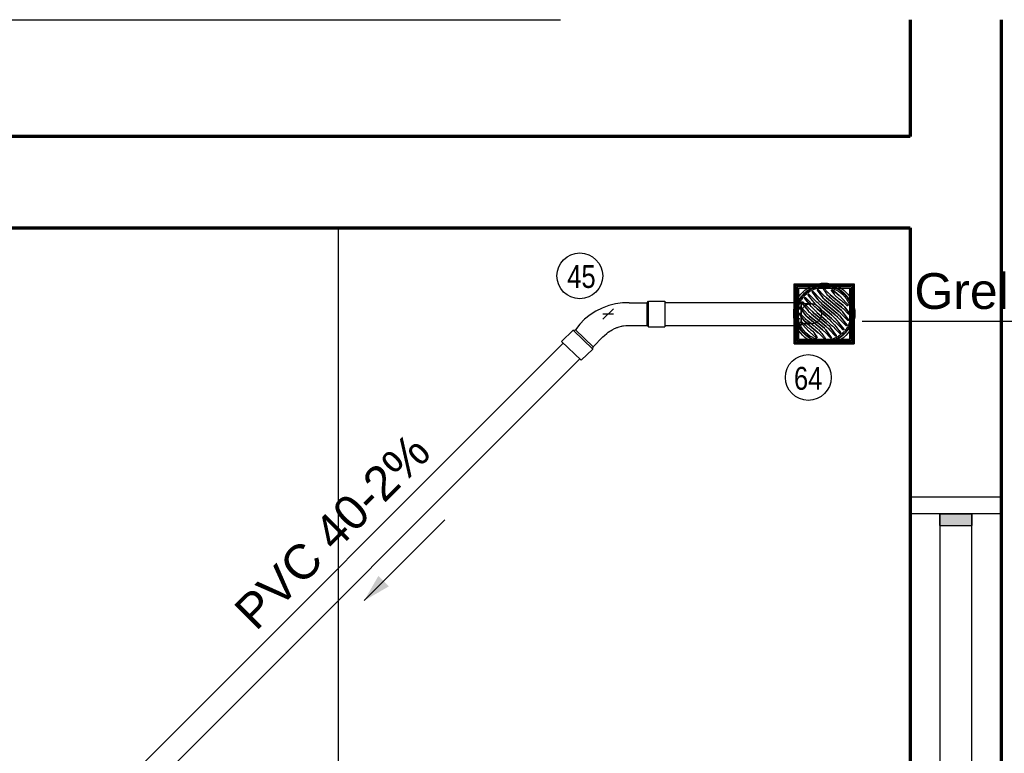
# Model space of a CAD drawing. Header units: millimetres. Extents: x -20654 to 2526, y -8238 to 977.
# Tile 143 of 219: x -10306.09 to -10304.37, y -4122.57 to -4121.29. Entities that reach past the tile are written whole.
import ezdxf

# ---------------------------------------------------------------- set-up
doc = ezdxf.new("R2010")
doc.units = ezdxf.units.MM
doc.linetypes.add('HIDDEN2', pattern=[0.47625, 0.3175, -0.15875])
for name, color, linetype in [('01 CONTORNO_dwg', 252, 'Continuous'), ('A-DETL-MBND', 7, 'Continuous'), ('A-FLOR', 252, 'Continuous'), ('G-ANNO-TEXT', 7, 'Continuous'), ('G-IMPT', 8, 'Continuous'), ('P-PIPE-IDEN', 7, 'Continuous'), ('P-SANR-FIXT-IDEN', 7, 'Continuous'), ('Simbolos', 7, 'Continuous'), ('Simbolos_int', 8, 'Continuous'), ('TQ-Condutos', 3, 'Continuous'), ('TQ-Conexões', 7, 'Continuous')]:
    doc.layers.add(name, color=color, linetype=linetype)
doc.styles.add('Arial', font='arial.ttf', dxfattribs={"height": 100})
doc.styles.add('Arial_5', font='arial.ttf', dxfattribs={"height": 0.0825})
doc.styles.add('Arial_6', font='arial.ttf', dxfattribs={"width": 0.8, "height": 0.04})

# ---------------------------------------------------------------- blocks, each defined once
blk = doc.blocks.new('Ralo Quadrado Montado com Prolongador - Caixas e Ralos - Esgoto - MEP - Tigre - Com Prolongador - Branco c_ grelha branca - 100x53x40-2585453-8 DETALHE SANITÁRIO B')
at = {"layer": 'A-DETL-MBND'}
for p, q in [((-0.051, 0.051), (0.051, 0.051)), ((-0.051, -0.051), (-0.051, 0.051)), ((-0.051, 0.051), (-0.051, -0.051)), ((0.051, 0.051), (-0.051, 0.051)), ((-0.0501, 0.0501), (0.0501, 0.0501)), ((-0.0501, -0.0501), (-0.0501, 0.0501)), ((-0.0501, 0.0501), (-0.0501, -0.0501)), ((0.0501, 0.0501), (-0.0501, 0.0501)), ((-0.05, -0.05), (-0.05, 0.05)), ((-0.05, 0.05), (0.05, 0.05)), ((0.05, 0.05), (-0.05, 0.05)), ((-0.05, 0.05), (-0.05, -0.05)), ((-0.0474, 0.0474), (-0.0382, 0.0474)), ((-0.0382, 0.0474), (-0.0474, 0.0474)), ((-0.0474, 0.0398), (-0.0474, 0.0472)), ((-0.0474, 0.0472), (-0.0474, 0.0398)), ((-0.0474, 0.0272), (-0.0474, 0.0394)), ((-0.0474, 0.0394), (-0.0474, 0.0272)), ((-0.0449, 0.0449), (-0.0211, 0.0449)), ((-0.0449, 0.0211), (-0.0449, 0.0449)), ((-0.0449, 0.0449), (-0.0449, 0.0211)), ((-0.0211, 0.0449), (-0.0449, 0.0449)), ((-0.0379, 0.0474), (-0.0151, 0.0474)), ((-0.0151, 0.0474), (-0.0379, 0.0474)), ((-0.0144, 0.042), (-0.026, 0.0319)), ((-0.026, 0.0319), (-0.0144, 0.042)), ((-0.0211, 0.0449), (-0.0185, 0.0449)), ((-0.0185, 0.0449), (-0.0211, 0.0449)), ((-0.0185, 0.0449), (-0.012, 0.0449)), ((-0.012, 0.0449), (-0.0185, 0.0449)), ((-0.017, 0.0346), (-0.0128, 0.0406)), ((-0.0128, 0.0406), (-0.017, 0.0346)), ((-0.0151, 0.0474), (-0.0122, 0.0474)), ((-0.0122, 0.0474), (-0.0151, 0.0474)), ((-0.0122, 0.0474), (0.0122, 0.0474)), ((0.0122, 0.0474), (-0.0122, 0.0474)), ((-0.012, 0.0449), (0.012, 0.0449)), ((0.012, 0.0449), (-0.012, 0.0449)), ((0.0001, 0.044), (-0.0064, 0.037)), ((-0.0064, 0.037), (0.0001, 0.044)), ((0.0107, 0.0424), (0.0014, 0.0325)), ((0.0014, 0.0325), (0.0107, 0.0424)), ((0.0028, 0.0284), (0.0121, 0.0413)), ((0.0121, 0.0413), (0.0028, 0.0284)), ((0.0195, 0.039), (0.0086, 0.0273)), ((0.0086, 0.0273), (0.0195, 0.039)), ((0.0113, 0.0251), (0.0208, 0.0378)), ((0.0208, 0.0378), (0.0113, 0.0251)), ((0.012, 0.0449), (0.0185, 0.0449)), ((0.0185, 0.0449), (0.012, 0.0449)), ((0.0124, 0.0474), (0.0146, 0.0474)), ((0.0146, 0.0474), (0.0124, 0.0474)), ((0.0147, 0.0474), (0.0151, 0.0474)), ((0.0151, 0.0474), (0.0147, 0.0474)), ((0.0151, 0.0474), (0.0274, 0.0474)), ((0.0274, 0.0474), (0.0151, 0.0474)), ((0.0185, 0.0449), (0.0211, 0.0449)), ((0.0211, 0.0449), (0.0185, 0.0449)), ((0.0211, 0.0449), (0.0359, 0.0449)), ((0.0359, 0.0449), (0.0211, 0.0449)), ((0.0275, 0.0474), (0.0363, 0.0474)), ((0.0363, 0.0474), (0.0275, 0.0474)), ((0.0361, 0.0449), (0.0427, 0.0449)), ((0.0427, 0.0449), (0.0361, 0.0449)), ((0.0365, 0.0474), (0.0428, 0.0474)), ((0.0428, 0.0474), (0.0365, 0.0474)), ((0.043, 0.0474), (0.0463, 0.0474)), ((0.0463, 0.0474), (0.043, 0.0474)), ((0.0432, 0.0449), (0.0449, 0.0449)), ((0.0449, 0.0449), (0.0432, 0.0449)), ((0.0449, 0.0449), (0.0449, 0.0432)), ((0.0449, 0.0432), (0.0449, 0.0449)), ((0.0449, 0.0428), (0.0449, 0.0361)), ((0.0449, 0.0361), (0.0449, 0.0428)), ((0.0449, 0.0356), (0.0449, 0.0211)), ((0.0449, 0.0211), (0.0449, 0.0356)), ((0.0465, 0.0474), (0.0474, 0.0474)), ((0.0474, 0.0474), (0.0465, 0.0474)), ((0.0474, 0.0474), (0.0474, 0.0465)), ((0.0474, 0.0465), (0.0474, 0.0474)), ((0.0474, 0.0463), (0.0474, 0.0431)), ((0.0474, 0.0431), (0.0474, 0.0463)), ((0.0474, 0.0426), (0.0474, 0.0364)), ((0.0474, 0.0364), (0.0474, 0.0426)), ((0.0474, 0.0362), (0.0474, 0.0274)), ((0.0474, 0.0274), (0.0474, 0.0362)), ((0.05, 0.05), (0.05, -0.05)), ((0.05, -0.05), (0.05, 0.05)), ((0.0501, 0.0501), (0.0501, -0.0501)), ((0.0501, -0.0501), (0.0501, 0.0501)), ((0.051, 0.051), (0.051, -0.051)), ((0.051, -0.051), (0.051, 0.051)), ((-0.0485, 0.02), (-0.05, 0.02)), ((-0.05, 0.02), (-0.05, 0.0052)), ((-0.05, 0.0052), (-0.05, 0.02)), ((-0.0474, 0.02), (-0.0484, 0.02)), ((-0.0474, 0.0151), (-0.0474, 0.0271)), ((-0.0474, 0.0271), (-0.0474, 0.02)), ((-0.0474, 0.02), (-0.0474, 0.0193)), ((-0.0474, 0.0173), (-0.0474, 0.02)), ((-0.0474, 0.02), (-0.0474, 0.0151)), ((-0.0474, 0.0193), (-0.0474, 0.0152)), ((-0.0474, 0.0152), (-0.0474, 0.0173)), ((-0.0449, 0.0199), (-0.0449, 0.0211)), ((-0.0449, 0.0211), (-0.0449, 0.0185)), ((-0.0449, 0.0198), (-0.0449, 0.02)), ((-0.0449, 0.02), (-0.0449, 0.0199)), ((-0.0449, 0.0199), (-0.0449, 0.0186)), ((-0.0449, 0.0185), (-0.0449, 0.0199)), ((-0.0449, 0.0186), (-0.0449, 0.0197)), ((-0.0449, 0.0186), (-0.0449, 0.0121)), ((-0.0449, 0.0162), (-0.0449, 0.0185)), ((-0.0449, 0.012), (-0.0449, 0.0185)), ((-0.0449, 0.0185), (-0.0449, 0.012)), ((-0.0443, 0.02), (-0.0447, 0.02)), ((-0.0426, 0.02), (-0.0443, 0.02)), ((-0.0416, 0.02), (-0.0421, 0.02)), ((-0.0404, 0.02), (-0.0416, 0.02)), ((-0.0296, 0.0284), (-0.0411, 0.0161)), ((-0.0411, 0.0161), (-0.0296, 0.0284)), ((-0.0404, 0.0179), (-0.0404, 0.02)), ((-0.0404, 0.02), (-0.0404, 0.0169)), ((-0.0404, 0.017), (-0.0404, 0.0179)), ((-0.0395, 0.0177), (-0.0404, 0.0177)), ((-0.0404, 0.0177), (-0.0404, 0.0169)), ((-0.0404, 0.0169), (-0.0404, 0.0177)), ((-0.0105, 0.0332), (-0.0335, 0.0139)), ((-0.0335, 0.0139), (-0.0105, 0.0332)), ((-0.003, 0.0282), (-0.0302, 0.0055)), ((-0.0302, 0.0055), (-0.003, 0.0282)), ((-0.03, 0.0117), (-0.0204, 0.0191)), ((-0.0204, 0.0191), (-0.03, 0.0117)), ((-0.0262, 0.0035), (0.0001, 0.0255)), ((0.0001, 0.0255), (-0.0262, 0.0035)), ((0.0031, 0.0221), (-0.0226, 0.0006)), ((-0.0226, 0.0006), (0.0031, 0.0221)), ((0.0269, 0.0343), (0.0182, 0.0256)), ((0.0182, 0.0256), (0.0269, 0.0343)), ((0.0376, 0.0207), (0.0249, 0.0075)), ((0.0249, 0.0075), (0.0376, 0.0207)), ((0.025, 0.0151), (0.0341, 0.0267)), ((0.0341, 0.0267), (0.025, 0.0151)), ((0.0258, 0.0296), (0.0284, 0.033)), ((0.0284, 0.033), (0.0258, 0.0296)), ((0.0326, 0.0281), (0.027, 0.0223)), ((0.027, 0.0223), (0.0326, 0.0281)), ((0.0285, 0.0056), (0.0392, 0.0193)), ((0.0392, 0.0193), (0.0285, 0.0056)), ((0.0449, 0.0211), (0.0449, 0.0185)), ((0.0449, 0.0185), (0.0449, 0.0211)), ((0.0449, 0.0185), (0.0449, 0.012)), ((0.0449, 0.012), (0.0449, 0.0185)), ((0.0474, 0.0272), (0.0474, 0.0151)), ((0.0474, 0.0151), (0.0474, 0.0272)), ((-0.05, 0.0052), (-0.05, 0)), ((-0.05, 0), (-0.05, 0.0052)), ((-0.05, 0), (-0.05, -0.01)), ((-0.0474, 0.0152), (-0.0474, 0.0141)), ((-0.0474, 0.0141), (-0.0474, 0.0152)), ((-0.0474, 0.0124), (-0.0474, 0.0151)), ((-0.0474, 0.0151), (-0.0474, 0.0124)), ((-0.0474, 0.0141), (-0.0474, 0.0125)), ((-0.0474, 0.0125), (-0.0474, 0.0141)), ((-0.0474, 0.0123), (-0.0474, 0.01)), ((-0.0474, 0.01), (-0.0474, 0.0123)), ((-0.0474, -0.0122), (-0.0474, 0.0122)), ((-0.0474, 0.0122), (-0.0474, 0)), ((-0.0474, 0.01), (-0.0474, 0.0052)), ((-0.0474, 0.0052), (-0.0474, 0.01)), ((-0.0474, 0.0052), (-0.0474, 0)), ((-0.0474, 0), (-0.0474, 0.0052)), ((-0.0474, 0), (-0.0474, -0.0123)), ((-0.0449, 0.0121), (-0.0449, 0.0162)), ((-0.0449, 0.0087), (-0.0449, 0.0121)), ((-0.0449, 0.0121), (-0.0449, 0.005)), ((-0.0449, 0.0087), (-0.0449, 0.012)), ((-0.0449, 0.012), (-0.0449, -0.012)), ((-0.0426, 0.0087), (-0.0449, 0.0087)), ((-0.0449, 0.0048), (-0.0449, 0)), ((-0.0449, 0), (-0.0449, -0.0121)), ((-0.0359, 0.0114), (-0.0441, 0.0004)), ((-0.0441, 0.0004), (-0.0359, 0.0114)), ((-0.0425, -0.001), (-0.0328, 0.0091)), ((-0.0328, 0.0091), (-0.0425, -0.001)), ((-0.032, 0.0036), (-0.0425, -0.0106)), ((-0.0425, -0.0106), (-0.032, 0.0036)), ((-0.0404, 0.0087), (-0.0419, 0.0087)), ((-0.0411, -0.0118), (-0.028, 0.0017)), ((-0.028, 0.0017), (-0.0411, -0.0118)), ((-0.0404, 0.0141), (-0.0404, 0.0167)), ((-0.0404, 0.0167), (-0.0404, 0.0141)), ((-0.0404, 0.0141), (-0.0404, 0.0167)), ((-0.0404, 0.0166), (-0.0404, 0.014)), ((-0.0404, 0.0128), (-0.0404, 0.0141)), ((-0.0404, 0.0141), (-0.0404, 0.0053)), ((-0.0404, 0.0053), (-0.0404, 0.0141)), ((-0.0404, 0.014), (-0.0404, 0.0134)), ((-0.0404, 0.0134), (-0.0404, 0.0053)), ((-0.0404, 0.0089), (-0.0404, 0.0128)), ((-0.0404, 0.0053), (-0.0404, 0.0087)), ((-0.0404, 0.0013), (-0.0404, 0.0053)), ((-0.0404, 0.0053), (-0.0404, 0.0013)), ((-0.0404, 0.0053), (-0.0404, 0.0013)), ((-0.0404, 0.0013), (-0.0404, 0.0053)), ((-0.0404, 0), (-0.0404, 0.0013)), ((-0.0404, 0.0013), (-0.0404, 0)), ((-0.0404, 0.0013), (-0.0404, 0)), ((-0.0404, 0), (-0.0404, 0.0013)), ((-0.0187, -0.0018), (0.0036, 0.0169)), ((0.0036, 0.0169), (-0.0187, -0.0018)), ((0.0035, 0.0119), (-0.0129, -0.0024)), ((-0.0129, -0.0024), (0.0035, 0.0119)), ((-0.0126, -0.0086), (0.0025, 0.0044)), ((0.0025, 0.0044), (-0.0126, -0.0086)), ((0.0187, 0.0017), (-0.0036, -0.0169)), ((-0.0036, -0.0169), (0.0187, 0.0017)), ((-0.0035, -0.0119), (0.0129, 0.0024)), ((0.0129, 0.0024), (-0.0035, -0.0119)), ((0.0125, 0.0086), (-0.0025, -0.0045)), ((-0.0025, -0.0045), (0.0125, 0.0086)), ((0.0411, 0.0118), (0.028, -0.0017)), ((0.028, -0.0017), (0.0411, 0.0118)), ((0.0319, -0.0036), (0.0425, 0.0105)), ((0.0425, 0.0105), (0.0319, -0.0036)), ((0.0425, 0.0009), (0.0328, -0.0091)), ((0.0328, -0.0091), (0.0425, 0.0009)), ((0.0449, 0.012), (0.0449, -0.012)), ((0.0449, -0.012), (0.0449, 0.012)), ((0.0474, 0.0151), (0.0474, 0.0124)), ((0.0474, 0.0124), (0.0474, 0.0151)), ((0.0474, 0.0122), (0.0474, -0.0122)), ((0.0474, -0.0122), (0.0474, 0.0122)), ((-0.05, -0.0052), (-0.05, 0)), ((-0.05, -0.02), (-0.05, -0.0052)), ((-0.05, -0.01), (-0.05, -0.0173)), ((-0.0474, -0.0123), (-0.0474, 0)), ((-0.0474, 0), (-0.0474, -0.0122)), ((-0.0474, -0.0151), (-0.0474, -0.0122)), ((-0.0474, -0.0122), (-0.0474, -0.014)), ((-0.0474, -0.0123), (-0.0474, -0.0152)), ((-0.0474, -0.0141), (-0.0474, -0.0123)), ((-0.0474, -0.0152), (-0.0474, -0.0141)), ((-0.0474, -0.0141), (-0.0474, -0.0151)), ((-0.0474, -0.0362), (-0.0474, -0.0151)), ((-0.0474, -0.0151), (-0.0474, -0.02)), ((-0.0474, -0.0152), (-0.0474, -0.0173)), ((-0.0474, -0.02), (-0.0474, -0.0152)), ((-0.0449, -0.0121), (-0.0449, -0.0087)), ((-0.0449, -0.0087), (-0.0431, -0.0087)), ((-0.0449, -0.012), (-0.0449, -0.0087)), ((-0.0449, -0.0185), (-0.0449, -0.012)), ((-0.0449, -0.012), (-0.0449, -0.0185)), ((-0.0449, -0.0185), (-0.0449, -0.0121)), ((-0.0449, -0.0121), (-0.0449, -0.0186)), ((-0.0425, -0.0087), (-0.0412, -0.0087)), ((-0.0412, -0.0087), (-0.0404, -0.0087)), ((-0.0404, -0.0077), (-0.0404, 0)), ((-0.0404, 0), (-0.0404, -0.0078)), ((-0.0404, 0), (-0.0404, -0.0078)), ((-0.0404, -0.0078), (-0.0404, 0)), ((-0.0404, -0.0087), (-0.0404, -0.0077)), ((-0.0404, -0.0078), (-0.0404, -0.0111)), ((-0.0404, -0.0078), (-0.0404, -0.0112)), ((-0.0404, -0.0112), (-0.0404, -0.0078)), ((-0.0404, -0.0111), (-0.0404, -0.0089)), ((-0.0404, -0.0154), (-0.0404, -0.0111)), ((-0.0404, -0.0111), (-0.0404, -0.0165)), ((-0.0404, -0.0112), (-0.0404, -0.0154)), ((-0.0404, -0.0154), (-0.0404, -0.0112)), ((-0.0404, -0.0161), (-0.0404, -0.0155)), ((-0.0404, -0.0155), (-0.0404, -0.0166)), ((-0.0404, -0.0166), (-0.0404, -0.0155)), ((-0.0404, -0.0165), (-0.0404, -0.0162)), ((-0.0404, -0.0171), (-0.0404, -0.0167)), ((-0.0404, -0.0167), (-0.0404, -0.017)), ((-0.0404, -0.0168), (-0.0404, -0.017)), ((-0.0404, -0.017), (-0.0404, -0.0168)), ((-0.0285, -0.0056), (-0.0392, -0.0193)), ((-0.0392, -0.0193), (-0.0285, -0.0056)), ((-0.0376, -0.0207), (-0.0249, -0.0075)), ((-0.0249, -0.0075), (-0.0376, -0.0207)), ((-0.025, -0.0151), (-0.0341, -0.0268)), ((-0.0341, -0.0268), (-0.025, -0.0151)), ((-0.0031, -0.0221), (0.0226, -0.0006)), ((0.0226, -0.0006), (-0.0031, -0.0221)), ((0.0262, -0.0035), (-0.0001, -0.0255)), ((-0.0001, -0.0255), (0.0262, -0.0035)), ((0.003, -0.0283), (0.0302, -0.0055)), ((0.0302, -0.0055), (0.003, -0.0283)), ((0.0105, -0.0332), (0.0327, -0.0146)), ((0.0327, -0.0146), (0.0105, -0.0332)), ((0.03, -0.0117), (0.0204, -0.0191)), ((0.0204, -0.0191), (0.03, -0.0117)), ((0.0296, -0.0284), (0.0411, -0.0161)), ((0.0411, -0.0161), (0.0296, -0.0284)), ((0.0327, -0.0146), (0.0335, -0.0139)), ((0.0335, -0.0139), (0.0327, -0.0146)), ((0.0359, -0.0114), (0.0441, -0.0004)), ((0.0441, -0.0004), (0.0359, -0.0114)), ((0.0449, -0.012), (0.0449, -0.0185)), ((0.0449, -0.0185), (0.0449, -0.012)), ((0.0474, -0.0122), (0.0474, -0.0151)), ((0.0474, -0.0151), (0.0474, -0.0122)), ((0.0474, -0.0151), (0.0474, -0.0271)), ((0.0474, -0.0271), (0.0474, -0.0151)), ((-0.05, -0.0173), (-0.05, -0.02)), ((-0.05, -0.02), (-0.0474, -0.02)), ((-0.0474, -0.0173), (-0.0474, -0.0193)), ((-0.0474, -0.0193), (-0.0474, -0.02)), ((-0.0474, -0.02), (-0.0474, -0.0362)), ((-0.0449, -0.0199), (-0.0449, -0.0185)), ((-0.0449, -0.0185), (-0.0449, -0.0211)), ((-0.0449, -0.0198), (-0.0449, -0.0186)), ((-0.0449, -0.0186), (-0.0449, -0.0188)), ((-0.0449, -0.0188), (-0.0449, -0.02)), ((-0.0449, -0.02), (-0.0449, -0.0198)), ((-0.0449, -0.02), (-0.0444, -0.02)), ((-0.0449, -0.0211), (-0.0449, -0.0201)), ((-0.0449, -0.0356), (-0.0449, -0.0211)), ((-0.0449, -0.0211), (-0.0449, -0.0356)), ((-0.0442, -0.02), (-0.0416, -0.02)), ((-0.0416, -0.02), (-0.0404, -0.02)), ((-0.0404, -0.0179), (-0.0404, -0.0175)), ((-0.0404, -0.0175), (-0.0404, -0.02)), ((-0.0404, -0.0175), (-0.0404, -0.0177)), ((-0.0404, -0.0177), (-0.0404, -0.0175)), ((-0.0404, -0.02), (-0.0404, -0.0179)), ((-0.0396, -0.0177), (-0.038, -0.0177)), ((-0.038, -0.0177), (-0.0347, -0.0177)), ((-0.0326, -0.0281), (-0.027, -0.0223)), ((-0.027, -0.0223), (-0.0326, -0.0281)), ((-0.0259, -0.0297), (-0.0284, -0.033)), ((-0.0284, -0.033), (-0.0259, -0.0297)), ((-0.0269, -0.0343), (-0.0183, -0.0256)), ((-0.0183, -0.0256), (-0.0269, -0.0343)), ((-0.0113, -0.0251), (-0.0208, -0.0378)), ((-0.0208, -0.0378), (-0.0113, -0.0251)), ((-0.0195, -0.039), (-0.0086, -0.0273)), ((-0.0086, -0.0273), (-0.0195, -0.039)), ((-0.0028, -0.0284), (-0.0121, -0.0413)), ((-0.0121, -0.0413), (-0.0028, -0.0284)), ((-0.0107, -0.0425), (-0.0014, -0.0325)), ((-0.0014, -0.0325), (-0.0107, -0.0425)), ((0.0144, -0.042), (0.026, -0.0319)), ((0.026, -0.0319), (0.0144, -0.042)), ((0.0449, -0.0185), (0.0449, -0.0211)), ((0.0449, -0.0211), (0.0449, -0.0185)), ((0.0449, -0.0211), (0.0449, -0.0449)), ((0.0449, -0.0449), (0.0449, -0.0211)), ((0.0474, -0.0272), (0.0474, -0.0394)), ((0.0474, -0.0394), (0.0474, -0.0272)), ((-0.051, -0.051), (0.051, -0.051)), ((-0.051, -0.051), (0.051, -0.051)), ((0.0501, -0.0501), (-0.0501, -0.0501)), ((-0.0501, -0.0501), (0.0501, -0.0501)), ((0.05, -0.05), (-0.05, -0.05)), ((-0.05, -0.05), (0.05, -0.05)), ((-0.0474, -0.0426), (-0.0474, -0.0364)), ((-0.0474, -0.0364), (-0.0474, -0.0426)), ((-0.0474, -0.0463), (-0.0474, -0.0431)), ((-0.0474, -0.0431), (-0.0474, -0.0463)), ((-0.0474, -0.0474), (-0.0474, -0.0465)), ((-0.0474, -0.0465), (-0.0474, -0.0474)), ((-0.0474, -0.0474), (-0.0465, -0.0474)), ((-0.0474, -0.0474), (-0.0465, -0.0474)), ((-0.0463, -0.0474), (-0.043, -0.0474)), ((-0.0463, -0.0474), (-0.043, -0.0474)), ((-0.0449, -0.0428), (-0.0449, -0.0361)), ((-0.0449, -0.0361), (-0.0449, -0.0428)), ((-0.0449, -0.0449), (-0.0449, -0.0432)), ((-0.0449, -0.0432), (-0.0449, -0.0449)), ((-0.0449, -0.0449), (-0.0432, -0.0449)), ((-0.0449, -0.0449), (-0.0432, -0.0449)), ((-0.0428, -0.0474), (-0.0365, -0.0474)), ((-0.0428, -0.0474), (-0.0365, -0.0474)), ((-0.0427, -0.0449), (-0.0361, -0.0449)), ((-0.0427, -0.0449), (-0.0361, -0.0449)), ((-0.0362, -0.0474), (-0.0275, -0.0474)), ((-0.0362, -0.0474), (-0.0275, -0.0474)), ((-0.0359, -0.0449), (-0.0231, -0.0449)), ((-0.0359, -0.0449), (-0.0231, -0.0449)), ((-0.0273, -0.0474), (-0.0151, -0.0474)), ((-0.0273, -0.0474), (-0.0151, -0.0474)), ((-0.023, -0.0449), (-0.0211, -0.0449)), ((-0.023, -0.0449), (-0.0211, -0.0449)), ((-0.0211, -0.0449), (-0.0185, -0.0449)), ((-0.0211, -0.0449), (-0.0185, -0.0449)), ((-0.0185, -0.0449), (-0.012, -0.0449)), ((-0.0185, -0.0449), (-0.012, -0.0449)), ((-0.0151, -0.0474), (-0.0122, -0.0474)), ((-0.0151, -0.0474), (-0.0122, -0.0474)), ((-0.0122, -0.0474), (0.0122, -0.0474)), ((-0.0122, -0.0474), (0.0122, -0.0474)), ((-0.012, -0.0449), (0.012, -0.0449)), ((-0.012, -0.0449), (0.012, -0.0449)), ((-0.0001, -0.044), (0.0064, -0.0371)), ((0.0064, -0.0371), (-0.0001, -0.044)), ((0.012, -0.0449), (0.0185, -0.0449)), ((0.012, -0.0449), (0.0185, -0.0449)), ((0.0124, -0.0474), (0.0151, -0.0474)), ((0.0124, -0.0474), (0.0151, -0.0474)), ((0.017, -0.0346), (0.0128, -0.0406)), ((0.0128, -0.0406), (0.017, -0.0346)), ((0.0151, -0.0474), (0.0266, -0.0474)), ((0.0151, -0.0474), (0.0266, -0.0474)), ((0.0185, -0.0449), (0.0211, -0.0449)), ((0.0185, -0.0449), (0.0211, -0.0449)), ((0.0211, -0.0449), (0.0449, -0.0449)), ((0.0211, -0.0449), (0.0449, -0.0449)), ((0.0267, -0.0474), (0.0379, -0.0474)), ((0.0267, -0.0474), (0.0379, -0.0474)), ((0.0382, -0.0474), (0.0474, -0.0474)), ((0.0382, -0.0474), (0.0474, -0.0474)), ((0.0474, -0.0398), (0.0474, -0.0472)), ((0.0474, -0.0472), (0.0474, -0.0398))]:
    blk.add_line(p, q, dxfattribs=at)
at = {"layer": 'A-DETL-MBND', "flags": 128}
for points in [[(-0.0358, 0.0177), (-0.0377, 0.0177), (-0.0395, 0.0177)], [(-0.0289, 0.0177), (-0.03, 0.0177), (-0.0358, 0.0177)], [(-0.0227, 0.0177), (-0.0246, 0.0177), (-0.0289, 0.0177)], [(-0.0347, -0.0177), (-0.0323, -0.0177), (-0.027, -0.0177)], [(-0.027, -0.0177), (-0.026, -0.0177), (-0.0229, -0.0177), (-0.0227, -0.0177)]]:
    blk.add_lwpolyline(points, dxfattribs=at)
at = {"layer": 'A-DETL-MBND'}
for centre, radius, start, end in [((-0.0406, 0.0511), 0.0288, 305, 325), ((-0.0406, 0.0511), 0.0288, 305, 325), ((-0.0137, 0.0412), 0.00104, 325, 131), ((-0.0137, 0.0412), 0.00104, 325, 131), ((-0.0402, 0.0685), 0.0461, 310, 313.3955), ((-0.0402, 0.0685), 0.0461, 310, 313.3955), ((-0.0465, 0.0656), 0.0523, 313.6367, 323.4583), ((-0.0465, 0.0656), 0.0523, 313.6367, 323.4583), ((-0.0402, 0.0685), 0.0461, 313.5, 317), ((-0.0402, 0.0685), 0.0461, 313.5, 317), ((-0.4406, 0.3576), 0.5428, 323.4583, 324.5487), ((-0.4406, 0.3576), 0.5428, 323.4583, 324.5487), ((0.0008, 0.0434), 0.000962, 324.5487, 137), ((0.0008, 0.0434), 0.000962, 324.5487, 137), ((0.0114, 0.0418), 0.000921, 324, 137), ((0.0114, 0.0418), 0.000921, 324, 137), ((0.0201, 0.0384), 0.00088, 323.2464, 137), ((0.0201, 0.0384), 0.00088, 323.2464, 137), ((0.0276, 0.0336), 0.000956, 323.2464, 135), ((0.0276, 0.0336), 0.000956, 323.2464, 135), ((0.0315, -0.0519), 0.0969, 125, 136.8964), ((0.0315, -0.0519), 0.0969, 125, 136.8964), ((-0.0227, 0), 0.0177, 95.0799, 125.8261), ((0.0057, -0.0046), 0.0483, 131, 137), ((0.0057, -0.0046), 0.0483, 131, 137), ((-0.0227, 0), 0.0177, 93.7661, 95.0799), ((-0.0227, 0), 0.0177, 92.7218, 93.7661), ((-0.0227, 0), 0.0177, 88.7141, 92.7218), ((-0.0227, 0), 0.0177, 86.2851, 88.7141), ((-0.0227, 0), 0.0177, 75, 86.2339), ((-0.103, 0.1248), 0.1341, 308, 313.6367), ((-0.103, 0.1248), 0.1341, 308, 313.6367), ((-0.0353, 0.0667), 0.0503, 310, 317), ((-0.0353, 0.0667), 0.0503, 310, 317), ((-0.0104, 0.0379), 0.0162, 310, 324), ((-0.0104, 0.0379), 0.0162, 310, 324), ((-0.1033, 0.1261), 0.1612, 311, 323.2464), ((-0.1033, 0.1261), 0.1612, 311, 323.2464), ((-0.0368, 0.0696), 0.062, 310, 317), ((-0.0368, 0.0696), 0.062, 310, 317), ((-0.1859, 0.2297), 0.2887, 311, 315), ((-0.1859, 0.2297), 0.2887, 311, 313), ((-0.0278, 0.0543), 0.0488, 310, 323.2464), ((-0.0278, 0.0543), 0.0488, 310, 323.2464), ((-0.1859, 0.2297), 0.2887, 313, 315), ((-0.1376, 0.1813), 0.2289, 311, 316), ((-0.1376, 0.1813), 0.2289, 311, 316), ((0.0333, 0.0274), 0.000994, 322, 136), ((0.0333, 0.0274), 0.000994, 322, 136), ((0.0383, 0.0199), 0.00107, 322, 136), ((0.0383, 0.0199), 0.00107, 322, 136), ((-0.0433, -0.0002), 0.00103, 143.2464, 316), ((-0.0433, -0.0002), 0.00103, 143.2464, 316), ((-0.0402, 0.0152), 0.00124, 137, 316.8964), ((-0.0402, 0.0152), 0.00124, 137, 316.8964), ((-0.0227, 0), 0.0177, 175.2723, 180), ((-0.0227, 0), 0.0177, 165.362, 175.2723), ((-0.0227, 0), 0.0177, 152.9428, 164.4588), ((-0.0227, 0), 0.0177, 148.0297, 151.6711), ((-0.0227, 0), 0.0177, 139.7061, 148.0297), ((-0.0227, 0), 0.0177, 127.9926, 139.2345), ((-0.0238, 0.0024), 0.015, 130, 143.2464), ((-0.0238, 0.0024), 0.015, 130, 143.2464), ((-0.0227, 0), 0.0177, 127.0098, 127.9926), ((-0.0132, -0.0098), 0.0273, 128, 136), ((-0.0132, -0.0098), 0.0273, 128, 136), ((-0.0229, -0.0032), 0.0113, 130, 143.2464), ((-0.0229, -0.0032), 0.0113, 130, 143.2464), ((0.0037, -0.0307), 0.0408, 130, 142), ((0.0037, -0.0307), 0.0408, 130, 142), ((-0.0107, -0.015), 0.0241, 130, 136), ((-0.0107, -0.015), 0.0241, 130, 136), ((-0.0227, 0), 0.0177, 70.8128, 75), ((-0.0227, 0), 0.0177, 56.195, 70.8128), ((-0.0227, 0), 0.0177, 41.1577, 56.195), ((-0.0227, 0), 0.0177, 27.2214, 41.1577), ((-0.0227, 0), 0.0177, 13.2664, 27.2214), ((-0.0227, 0), 0.0177, 0, 13.2664), ((-0.047, 0.0714), 0.0913, 311, 322), ((-0.047, 0.0714), 0.0913, 311, 322), ((-0.0333, 0.0636), 0.0808, 310, 316), ((-0.0333, 0.0636), 0.0808, 310, 316), ((-0.0037, 0.0307), 0.0408, 310, 322), ((-0.0037, 0.0307), 0.0408, 310, 322), ((0.0418, 0.0111), 0.000944, 323.2464, 136), ((0.0418, 0.0111), 0.000944, 323.2464, 136), ((0.0433, 0.0002), 0.00103, 323.2464, 136), ((0.0433, 0.0002), 0.00103, 323.2464, 136), ((-0.0418, -0.0111), 0.000944, 143.2464, 316), ((-0.0418, -0.0111), 0.000944, 143.2464, 316), ((-0.0227, 0), 0.0177, 180.1237, 194.638), ((-0.0227, 0), 0.0177, 195, 200.2156), ((-0.0227, 0), 0.0177, 200.2156, 207.6188), ((-0.0227, 0), 0.0177, 207.6467, 209.3434), ((-0.0227, 0), 0.0177, 210, 212.0268), ((-0.0227, 0), 0.0177, 212.0298, 228.262), ((-0.0227, 0), 0.0177, 228.262, 232.6561), ((-0.0227, 0), 0.0177, 233.0612, 237.1026), ((-0.0227, 0), 0.0177, 237.8613, 250.9004), ((-0.0227, 0), 0.0177, 251.1851, 257.0892), ((0.1376, -0.1813), 0.2289, 131, 136), ((0.1376, -0.1813), 0.2289, 131, 136), ((0.1033, -0.1261), 0.1612, 131, 143.2464), ((0.1033, -0.1261), 0.1612, 131, 143.2464), ((0.047, -0.0714), 0.0913, 133.6664, 142), ((0.047, -0.0714), 0.0913, 133.6664, 142), ((0.0333, -0.0636), 0.0808, 130, 136), ((0.0333, -0.0636), 0.0808, 130, 136), ((-0.0227, 0), 0.0177, 273.7661, 285), ((0.1859, -0.2297), 0.2887, 131, 135), ((0.1859, -0.2297), 0.2887, 131, 135), ((-0.0227, 0), 0.0177, 285.0649, 292.2138), ((0.047, -0.0714), 0.0913, 131, 133.5477), ((0.047, -0.0714), 0.0913, 131, 133.5477), ((-0.0227, 0), 0.0177, 292.8461, 301.0773), ((-0.0227, 0), 0.0177, 301.0773, 325.8416), ((0.0278, -0.0543), 0.0488, 130, 143.2464), ((0.0278, -0.0543), 0.0488, 130, 143.2464), ((-0.0227, 0), 0.0177, 325.8416, 352.796), ((-0.0227, 0), 0.0177, 352.796, 0), ((-0.0315, 0.0519), 0.0969, 305, 316.8964), ((-0.0315, 0.0519), 0.0969, 305, 316.8964), ((0.0107, 0.015), 0.0241, 310, 316), ((0.0107, 0.015), 0.0241, 310, 316), ((0.0132, 0.0098), 0.0273, 308, 316), ((0.0132, 0.0098), 0.0273, 308, 316), ((0.0229, 0.0031), 0.0113, 310, 323.2464), ((0.0229, 0.0031), 0.0113, 310, 323.2464), ((0.0238, -0.0024), 0.015, 310, 323.2464), ((0.0238, -0.0024), 0.015, 310, 323.2464), ((0.0402, -0.0152), 0.00124, 76.9309, 136.8964), ((0.0402, -0.0152), 0.00124, 317, 136.8964), ((0.0402, -0.0152), 0.00124, 75.0205, 76.9309), ((0.0402, -0.0152), 0.00124, 317, 75.0205), ((-0.0383, -0.0199), 0.00107, 142, 316), ((-0.0383, -0.0199), 0.00107, 142, 316), ((-0.0333, -0.0274), 0.000994, 142, 316), ((-0.0333, -0.0274), 0.000994, 142, 316), ((-0.0276, -0.0336), 0.000956, 143.2464, 315), ((-0.0276, -0.0336), 0.000956, 143.2464, 315), ((-0.0227, 0), 0.0177, 257.0892, 266.2339), ((-0.0227, 0), 0.0177, 266.9228, 270.9629), ((-0.0227, 0), 0.0177, 270.9629, 273.7661), ((0.0368, -0.0696), 0.062, 130, 137), ((0.0368, -0.0696), 0.062, 130, 137), ((0.0103, -0.0379), 0.0162, 130, 144), ((0.0103, -0.0379), 0.0162, 130, 144), ((0.0353, -0.0668), 0.0503, 130, 137), ((0.0353, -0.0668), 0.0503, 130, 137), ((0.0465, -0.0656), 0.0523, 133.6367, 143.4583), ((0.0465, -0.0656), 0.0523, 133.6367, 143.4583), ((0.0402, -0.0685), 0.0461, 130, 137), ((0.0402, -0.0685), 0.0461, 130, 137), ((0.103, -0.1248), 0.1341, 128, 133.6367), ((0.103, -0.1248), 0.1341, 128, 133.6367), ((0.0406, -0.0511), 0.0288, 125, 145), ((0.0406, -0.0511), 0.0288, 125, 145), ((-0.0057, 0.0046), 0.0483, 311, 317), ((-0.0057, 0.0046), 0.0483, 311, 317), ((-0.0201, -0.0384), 0.00088, 143.2464, 317), ((-0.0201, -0.0384), 0.00088, 143.2464, 317), ((-0.0114, -0.0418), 0.000921, 144, 317), ((-0.0114, -0.0418), 0.000921, 144, 317), ((-0.0008, -0.0434), 0.000962, 144.5487, 317), ((-0.0008, -0.0434), 0.000962, 144.5487, 317), ((0.4406, -0.3577), 0.5428, 143.4583, 144.5487), ((0.4406, -0.3577), 0.5428, 143.4583, 144.5487), ((0.0137, -0.0412), 0.00104, 145, 311), ((0.0137, -0.0412), 0.00104, 145, 311)]:
    blk.add_arc(centre, radius, start, end, dxfattribs=at)
blk = doc.blocks.new('Prolongamento para Caixa Sifonada - Caixas e Ralos - Esgoto - MEP - Tigre - 100 x 100 mm-2585454-8 DETALHE SANITÁRIO B')
at = {"layer": 'A-DETL-MBND'}
for p, q in [((-0.0347, -0.0346), (-0.0346, -0.0346)), ((0.0346, -0.0346), (0.0347, -0.0346))]:
    blk.add_line(p, q, dxfattribs=at)
for radius, start, end in [(0.049, 131.4394, 152.0196), (0.049, 131.4394, 152.0196), (0.05, 117.9456, 146.8478), (0.05, 135, 146.8478), (0.05, 117.9456, 135), (0.049, 116.114, 131.3378), (0.049, 116.114, 131.3378), (0.05, 110.8645, 117.3492), (0.05, 110.8645, 117.3492), (0.049, 108.7294, 115.7628), (0.049, 108.7294, 115.7628), (0.05, 72.9019, 110.7545), (0.05, 75, 110.7545), (0.049, 105, 108.61), (0.049, 105, 108.61), (0.049, 90, 104.7954), (0.049, 75.2046, 104.7954), (0.049, 75.2046, 90), (0.049, 71.1238, 75), (0.049, 71.1238, 75), (0.05, 72.9019, 75), (0.05, 69.0001, 72.6584), (0.05, 69.0001, 72.6584), (0.049, 65.7626, 71.0545), (0.049, 65.7626, 71.0545), (0.05, 64.0572, 68.9362), (0.05, 64.0572, 68.9362), (0.049, 57.8019, 65.5774), (0.049, 57.8019, 65.5774), (0.05, 56.968, 63.8865), (0.05, 56.968, 63.8865), (0.049, 49.6937, 57.4489), (0.049, 49.6937, 57.4489), (0.05, 49.3879, 56.638), (0.05, 49.3879, 56.638), (0.049, 41.2397, 48.7834), (0.049, 41.2397, 48.7834), (0.05, 48.8558, 49.0048), (0.05, 48.8558, 49.0048), (0.05, 45, 48.537), (0.05, 41.4847, 48.537), (0.05, 41.4847, 45), (0.05, 159.1144, 180), (0.05, 159.1144, 180), (0.05, 151.0254, 158.9197), (0.05, 151.0254, 158.9197), (0.049, 152.4742, 159.5527), (0.049, 152.4742, 159.5527), (0.05, 150.2538, 150.6062), (0.05, 150.2538, 150.6062), (0.05, 146.9109, 150), (0.05, 146.9109, 150), (0.049, 34.0624, 40.5149), (0.049, 34.0624, 40.5149), (0.05, 33.3828, 40.807), (0.05, 33.3828, 40.807), (0.049, 32.5733, 33.9556), (0.049, 32.5733, 33.9556), (0.049, 24.584, 31.9177), (0.049, 24.584, 31.9177), (0.05, 26.2624, 32.7699), (0.05, 26.2624, 32.7699), (0.049, 20.4473, 24.1759), (0.049, 20.4473, 24.1759), (0.05, 15, 25.8861), (0.05, 0, 25.8861), (0.049, 165.2046, 180), (0.049, 165.2046, 180), (0.049, 161.2478, 165), (0.049, 161.2478, 165), (0.049, 159.6774, 161.0365), (0.049, 159.6774, 161.0365), (0.049, 15, 20.3226), (0.049, 15, 20.3226), (0.049, 0, 14.7954), (0.049, 360, 14.7954), (0.05, 0, 15), (0.05, 180, 195), (0.05, 180, 205.8812), (0.049, 180, 194.7954), (0.049, 180, 194.7954), (0.05, 195, 205.8812), (0.049, 195, 204.1705), (0.049, 195, 204.1705), (0.049, 332.4628, 341.0262), (0.049, 332.4628, 341.0262), (0.049, 341.2375, 345), (0.049, 341.2375, 345), (0.05, 339.105, 360), (0.05, 339.105, 0), (0.049, 345.2046, 360), (0.049, 345.2046, 360), (0.05, 206.2576, 210), (0.05, 206.2576, 210), (0.049, 204.5788, 210), (0.049, 204.5788, 210), (0.05, 210, 212.7683), (0.05, 210, 212.7683), (0.049, 210, 211.916), (0.049, 210, 211.916), (0.05, 213.3814, 220.8084), (0.05, 213.3814, 220.8084), (0.049, 212.5718, 220.5164), (0.049, 212.5718, 220.5164), (0.05, 221.4864, 225), (0.05, 221.4864, 228.5416), (0.049, 221.2415, 228.5606), (0.049, 221.2415, 224.9693), (0.049, 296.0964, 332.0081), (0.05, 297.9295, 330), (0.05, 297.9295, 330), (0.049, 315.0307, 332.0081), (0.05, 330.2432, 330.5956), (0.05, 330.2432, 330.5956), (0.05, 331.0148, 338.9102), (0.05, 331.0148, 338.9102), (0.05, 225, 228.5416), (0.049, 225, 228.5606), (0.05, 229.5137, 236.6458), (0.05, 229.5137, 236.6458), (0.049, 229.699, 237.4573), (0.049, 229.699, 237.4573), (0.05, 236.9759, 243.8999), (0.05, 236.9759, 243.8999), (0.049, 237.8104, 245.592), (0.049, 237.8104, 245.592), (0.05, 244.0707, 248.9505), (0.05, 244.0707, 248.9505), (0.049, 245.7773, 250.781), (0.049, 245.7773, 250.781), (0.05, 249.0144, 290.7386), (0.05, 249.0144, 290.7386), (0.049, 251.1393, 255), (0.049, 251.1393, 255), (0.049, 255.2046, 284.7954), (0.049, 255.2046, 284.7954), (0.049, 285, 288.5929), (0.049, 285, 288.5929), (0.049, 288.7122, 295.7452), (0.049, 288.7122, 295.7452), (0.05, 290.8486, 297.333), (0.05, 290.8486, 297.333), (0.049, 296.0964, 315)]:
    blk.add_arc((0, 0), radius, start, end, dxfattribs=at)
blk = doc.blocks.new('Porta Grelha - Caixas e Ralos - Esgoto - MEP - Tigre - Porta Grelha Quadrado p_ Grelha Quadrada Branca - 100mm-2585455-8 DETALHE SANITÁRIO B')
at = {"layer": 'A-DETL-MBND'}
for p, q in [((-0.0525, 0.0525), (0.0525, 0.0525)), ((-0.0525, -0.0525), (-0.0525, 0.0525)), ((-0.0525, 0.0525), (-0.0525, -0.0525)), ((0.0525, 0.0525), (-0.0525, 0.0525)), ((0.0525, 0.0525), (0.0525, -0.0525)), ((0.0525, -0.0525), (0.0525, 0.0525)), ((-0.05, 0.05), (0.05, 0.05)), ((-0.05, -0.05), (-0.05, 0.05)), ((-0.05, 0.05), (-0.05, -0.05)), ((0.05, 0.05), (-0.05, 0.05)), ((0.05, 0.05), (0.05, -0.05)), ((0.05, -0.05), (0.05, 0.05)), ((0.05, -0.05), (-0.05, -0.05)), ((0.05, -0.05), (-0.05, -0.05)), ((-0.0525, -0.0525), (0.0525, -0.0525)), ((-0.0525, -0.0525), (0.0525, -0.0525))]:
    blk.add_line(p, q, dxfattribs=at)
for start, end in [(111.8702, 156.2144), (111.8702, 156.2144), (90, 111.4444), (90, 111.4444), (78.8098, 90), (78.8098, 90), (70.405, 78.635), (70.405, 78.635), (60.0899, 70.1805), (60.0899, 70.1805), (50.5259, 59.6563), (50.5259, 59.6563), (40.5729, 49.4543), (40.5729, 49.4543), (156.4183, 168.9876), (156.4183, 168.9876), (30.3698, 39.7195), (30.3698, 39.7195), (20.0152, 29.496), (20.0152, 29.496), (169.1239, 199.5139), (169.1239, 199.5139), (349.0978, 19.5204), (349.0978, 19.5204), (200.0089, 209.4934), (200.0089, 209.4934), (336.4044, 348.9614), (336.4044, 348.9614), (210.3681, 219.7214), (210.3681, 219.7214), (220.5751, 229.4601), (220.5751, 229.4601), (291.8488, 336.2005), (291.8488, 336.2005), (230.5322, 239.6662), (230.5322, 239.6662), (240.1024, 250.1982), (240.1024, 250.1982), (250.4228, 258.6741), (250.4228, 258.6741), (258.849, 270), (258.849, 270), (270, 291.423), (270, 291.423)]:
    blk.add_arc((0, 0), 0.0465, start, end, dxfattribs=at)
blk = doc.blocks.new('caixas e ralos - Detalhe-2332038-8 DETALHE SANITÁRIO B')
at = {"layer": 'P-SANR-FIXT-IDEN'}
blk.add_circle((0.004734, 0), 0.002, dxfattribs=at)
blk = doc.blocks.new('Identificador_Conexao - Identificador-1334731-8 DETALHE SANITÁRIO B')
at = {"layer": 'P-PIPE-IDEN'}
blk.add_circle((0, 0), 0.002, dxfattribs=at)

msp = doc.modelspace()

# ---------------------------------------------------------------- hatches: boundary and pattern name
at = {"layer": 'G-IMPT', "true_color": 0x939598}
msp.add_hatch(color=252, dxfattribs=at).paths.add_polyline_path([(-10304.4343, -4122.1719), (-10304.4287, -4122.1719), (-10304.4287, -4122.1519), (-10304.4857, -4122.1519), (-10304.4857, -4122.1719)], flags=0)
at = {"layer": 'P-PIPE-IDEN'}
msp.add_hatch(color=256, dxfattribs=at).paths.add_polyline_path([(-10305.4918, -4122.3035), (-10305.4485, -4122.2785), (-10305.4668, -4122.2602)])

# ---------------------------------------------------------------- linework, layer by layer
for p, q in [((-10304.6212, -4121.8151), (-10303.6932, -4121.8151)), ((-10304.4522, -4121.8151), (-10303.7692, -4121.8151))]:
    msp.add_line(p, q)
at = {"layer": '01 CONTORNO_dwg', "lineweight": 70}
for p, q in [((-10304.5372, -4121.2879), (-10304.5372, -4121.4919)), ((-10304.3772, -4123.7708), (-10304.3772, -4121.2879)), ((-10304.5372, -4121.4919), (-10307.5099, -4121.4919)), ((-10307.2572, -4121.6519), (-10304.5372, -4121.6519)), ((-10304.5372, -4121.6519), (-10304.5372, -4123.2519))]:
    msp.add_line(p, q, dxfattribs=at)
at = {"layer": 'A-FLOR'}
msp.add_line((-10305.5372, -4121.6519), (-10305.5372, -4123.2519), dxfattribs=at)
at = {"layer": 'G-IMPT', "color": 252, "true_color": 0x939598}
for p, q in [((-10304.5372, -4122.1219), (-10304.3772, -4122.1219)), ((-10304.5372, -4122.1519), (-10304.5372, -4122.1219)), ((-10304.3772, -4122.1219), (-10304.3772, -4122.1519)), ((-10304.3772, -4122.1519), (-10304.5372, -4122.1519)), ((-10304.4857, -4122.1519), (-10304.4857, -4122.1719)), ((-10304.4287, -4122.1519), (-10304.4857, -4122.1519)), ((-10304.4847, -4122.1519), (-10304.4297, -4122.1519)), ((-10304.4847, -4122.7519), (-10304.4847, -4122.1519)), ((-10304.4297, -4122.1519), (-10304.4297, -4122.7519)), ((-10304.4287, -4122.1719), (-10304.4287, -4122.1519)), ((-10304.4857, -4122.1719), (-10304.4287, -4122.1719))]:
    msp.add_line(p, q, dxfattribs=at)
at = {"layer": 'P-PIPE-IDEN'}
msp.add_lwpolyline([(-10305.3504, -4122.1621), (-10305.4918, -4122.3035)], dxfattribs=at)
at = {"layer": 'Simbolos'}
for p, q in [((-10305.0744, -4121.8113), (-10305.056, -4121.7935)), ((-10305.0282, -4121.7827), (-10304.9971, -4121.7826)), ((-10304.9971, -4121.7826), (-10304.9943, -4121.7802)), ((-10304.9943, -4121.7802), (-10304.9662, -4121.7801)), ((-10304.9943, -4121.8247), (-10304.9943, -4121.7802)), ((-10304.9662, -4121.7801), (-10304.9662, -4121.8247)), ((-10305.056, -4121.8024), (-10305.0744, -4121.8024)), ((-10304.9971, -4121.8223), (-10304.9943, -4121.8247)), ((-10304.9943, -4121.8247), (-10304.9662, -4121.8247)), ((-10305.1466, -4121.8502), (-10305.1262, -4121.8304)), ((-10305.1262, -4121.8304), (-10305.1224, -4121.8299)), ((-10305.1262, -4121.8304), (-10305.092, -4121.8636)), ((-10305.1466, -4121.8502), (-10305.1124, -4121.8832)), ((-10305.1124, -4121.8832), (-10305.092, -4121.8636)), ((-10305.092, -4121.8636), (-10305.0914, -4121.8599))]:
    msp.add_line(p, q, dxfattribs=at)
for points in [[(-10305.0281, -4121.7826), (-10305.0403, -4121.783), (-10305.0524, -4121.7847), (-10305.0642, -4121.7877), (-10305.0757, -4121.7919), (-10305.0866, -4121.7974), (-10305.0968, -4121.804), (-10305.1063, -4121.8117), (-10305.1148, -4121.8204), (-10305.1224, -4121.8299)], [(-10305.0914, -4121.8599), (-10305.0743, -4121.8425), (-10305.0716, -4121.8399), (-10305.0676, -4121.8365), (-10305.065, -4121.8344), (-10305.0622, -4121.8325), (-10305.06, -4121.831), (-10305.0582, -4121.83), (-10305.0541, -4121.8279), (-10305.0521, -4121.827), (-10305.0501, -4121.8262), (-10305.0489, -4121.8259), (-10305.0479, -4121.8256), (-10305.0458, -4121.8248), (-10305.042, -4121.8238), (-10305.041, -4121.8236), (-10305.0397, -4121.8233), (-10305.0384, -4121.8231), (-10305.0345, -4121.8226), (-10305.0331, -4121.8226), (-10305.0306, -4121.8225), (-10305.0292, -4121.8225), (-10305.0276, -4121.8224), (-10304.9971, -4121.8223)]]:
    msp.add_lwpolyline(points, dxfattribs=at)
msp.add_circle((-10304.6872, -4121.8019), 0.0535, dxfattribs=at)
at = {"layer": 'Simbolos_int', "linetype": 'Continuous'}
for p, q in [((-10304.9971, -4121.8223), (-10304.9971, -4121.7826)), ((-10305.0914, -4121.8599), (-10305.1224, -4121.8299))]:
    msp.add_line(p, q, dxfattribs=at)
at = {"layer": 'Simbolos_int'}
msp.add_circle((-10304.6872, -4121.8019), 0.0493, dxfattribs=at)
at = {"layer": 'TQ-Condutos'}
for p, q in [((-10304.9662, -4121.7824), (-10304.7397, -4121.7824)), ((-10304.9662, -4121.8224), (-10304.7397, -4121.8224)), ((-10306.111, -4122.8205), (-10305.1436, -4121.8531)), ((-10306.0827, -4122.8488), (-10305.1148, -4121.8809))]:
    msp.add_line(p, q, dxfattribs=at)
at = {"layer": 'TQ-Conexões', "color": 244, "linetype": 'HIDDEN2', "ltscale": 8, "true_color": 0x991b1e}
msp.add_lwpolyline([(-10307.6887, -4121.2879), (-10302.704, -4121.2879), (-10302.704, -4123.7708), (-10307.6887, -4123.7708)], close=True, dxfattribs=at)

# ---------------------------------------------------------------- block references
at = {"layer": 'A-DETL-MBND', "xscale": -1}
for name, rotation in [('Prolongamento para Caixa Sifonada - Caixas e Ralos - Esgoto - MEP - Tigre - 100 x 100 mm-2585454-8 DETALHE SANITÁRIO B', 19.98436473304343), ('Porta Grelha - Caixas e Ralos - Esgoto - MEP - Tigre - Porta Grelha Quadrado p_ Grelha Quadrada Branca - 100mm-2585455-8 DETALHE SANITÁRIO B', 180), ('Ralo Quadrado Montado com Prolongador - Caixas e Ralos - Esgoto - MEP - Tigre - Com Prolongador - Branco c_ grelha branca - 100x53x40-2585453-8 DETALHE SANITÁRIO B', 180)]:
    msp.add_blockref(name, (-10304.6872, -4121.8019), dxfattribs=dict(at, rotation=rotation))
at = {"layer": 'P-PIPE-IDEN', "xscale": 19.99999999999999, "yscale": 19.99999999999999, "zscale": 19.99999999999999}
msp.add_blockref('Identificador_Conexao - Identificador-1334731-8 DETALHE SANITÁRIO B', (-10305.1147, -4121.7357), dxfattribs=at)
at = {"layer": 'P-SANR-FIXT-IDEN', "xscale": 19.99999999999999, "yscale": 19.99999999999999, "zscale": 19.99999999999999}
msp.add_blockref('caixas e ralos - Detalhe-2332038-8 DETALHE SANITÁRIO B', (-10304.8099, -4121.9133), dxfattribs=at)
msp.add_blockref('caixas e ralos - Detalhe-2332038-8 DETALHE SANITÁRIO B', (-10304.8099, -4121.9133), dxfattribs=at)

# ---------------------------------------------------------------- texts
at = {"layer": 'G-ANNO-TEXT', "insert": (-10304.5296, -4121.731), "char_height": 0.0625, "width": 0.921941, "attachment_point": 1, "style": 'Arial'}
msp.add_mtext('Grelha escamoteável', dxfattribs=at)
at = {"layer": 'P-PIPE-IDEN', "insert": (-10305.1367, -4121.7168), "char_height": 0.04, "width": 0.06157, "attachment_point": 1, "style": 'Arial_6'}
msp.add_mtext('45', dxfattribs=at)
at = {"layer": 'P-PIPE-IDEN', "insert": (-10305.7236, -4122.3157), "char_height": 0.06, "width": 0.491911, "attachment_point": 1, "rotation": 45, "style": 'Arial_5'}
msp.add_mtext('PVC 40-2%', dxfattribs=at)
at = {"layer": 'P-SANR-FIXT-IDEN', "insert": (-10304.7403, -4121.8948), "char_height": 0.04, "width": 0.06157, "attachment_point": 1, "style": 'Arial_6'}
msp.add_mtext('64', dxfattribs=at)

doc.saveas('drawing.dxf')
